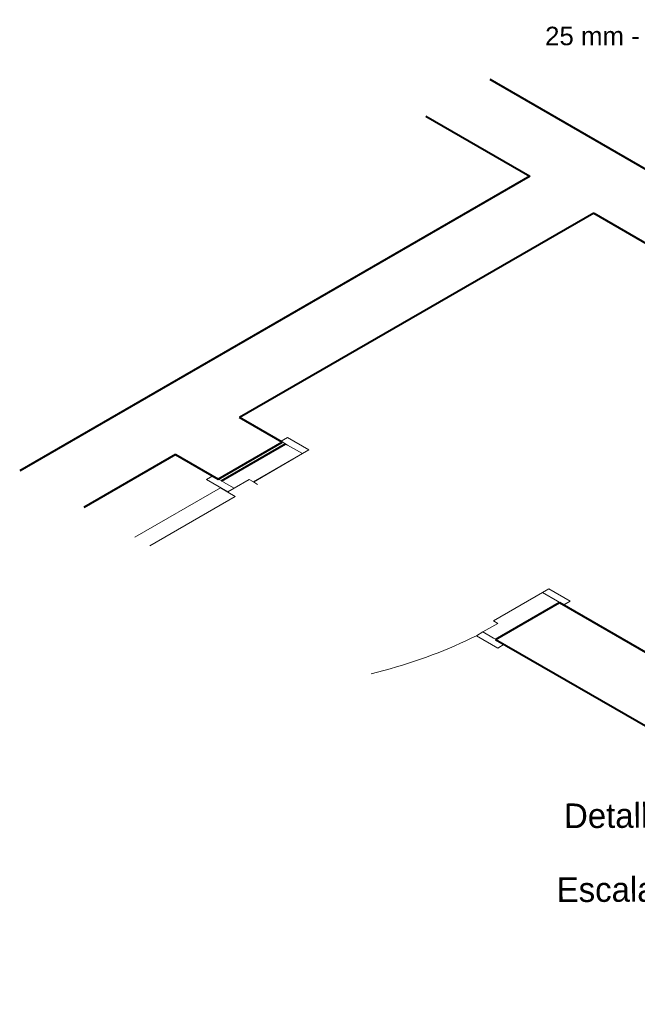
# Model space of a CAD drawing. Header units: millimetres. Extents: x 26 to 1362, y 24 to 358.
# Tile 137 of 256: x 709 to 714, y 257 to 265. Entities that reach past the tile are written whole.
import ezdxf

# ---------------------------------------------------------------- set-up
doc = ezdxf.new("R2010")
doc.units = ezdxf.units.MM
doc.linetypes.add('HIDDEN2', pattern=[4.7625, 3.175, -1.5875])
for name, color, linetype, lineweight in [('MB_ALVENARIA', 7, 'Continuous', 40), ('MB_ESQUADRIA', 7, 'Continuous', 5), ('MB_TEXTO_0', 7, 'Continuous', 13), ('Textos', 7, 'Continuous', 5)]:
    doc.layers.add(name, color=color, linetype=linetype, lineweight=lineweight)
doc.styles.add('arial', font='arial.ttf')
doc.styles.add('AVANT', font='txt')

msp = doc.modelspace()

# ---------------------------------------------------------------- linework, layer by layer
at = {"layer": 'MB_ALVENARIA'}
for p, q in [((712.5858, 264.709), (721.6772, 259.4601)), ((712.0662, 264.409), (712.909, 263.9224)), ((712.909, 263.9224), (708.7686, 261.532)), ((713.4286, 263.6224), (720.2529, 259.6824)), ((710.8998, 261.7624), (710.5534, 261.9624)), ((710.3802, 261.4624), (710.8998, 261.7624)), ((710.0338, 261.6624), (709.2883, 261.232)), ((710.0338, 261.6624), (710.3802, 261.4624)), ((712.6319, 260.1624), (717.7627, 257.2001))]:
    msp.add_line(p, q, dxfattribs=at)
for points in [[(713.4286, 263.6224), (710.5534, 261.9624)], [(710.4063, 261.45), (710.9259, 261.75)], [(712.6319, 260.1624), (713.1515, 260.4624)], [(713.1515, 260.4624), (717.3777, 258.0224)]]:
    msp.add_lwpolyline(points, dxfattribs=at)
at = {"layer": 'MB_ESQUADRIA'}
for p, q in [((711.0642, 261.6702), (710.9429, 261.7402)), ((711.0642, 261.6702), (710.9429, 261.7402)), ((710.6656, 261.4404), (711.0642, 261.6702)), ((710.6656, 261.4404), (711.0642, 261.6702)), ((710.6661, 261.44), (711.0642, 261.6702)), ((710.6314, 261.4601), (710.5102, 261.3901)), ((710.6314, 261.4601), (710.5102, 261.3901)), ((710.6314, 261.4601), (710.6661, 261.4401)), ((710.6314, 261.4601), (710.6661, 261.4401)), ((710.3976, 261.3924), (709.7041, 260.9919)), ((710.5189, 261.3224), (710.3976, 261.3924)), ((710.5103, 261.39), (710.4236, 261.44)), ((710.5103, 261.39), (710.4236, 261.44)), ((710.7003, 261.4203), (710.6656, 261.4403)), ((709.8253, 260.9219), (710.5189, 261.3224)), ((712.6146, 260.3124), (713.0132, 260.5423)), ((712.6146, 260.3124), (713.0132, 260.5423)), ((713.0132, 260.5423), (713.1344, 260.4723)), ((713.0132, 260.5423), (713.1344, 260.4723)), ((712.6492, 260.2924), (712.528, 260.2224)), ((712.6492, 260.2924), (712.528, 260.2224)), ((712.6492, 260.2924), (712.6146, 260.3124)), ((712.6492, 260.2924), (712.6146, 260.3124)), ((712.5279, 260.2224), (712.6146, 260.1724)), ((712.5279, 260.2224), (712.6146, 260.1724))]:
    msp.add_line(p, q, dxfattribs=at)
for points in [[(711.0642, 261.6702), (711.1162, 261.7002), (710.9429, 261.8002), (710.891, 261.7702), (710.9429, 261.7402)], [(711.0642, 261.6702), (711.1162, 261.7002), (710.9429, 261.8002), (710.891, 261.7702), (710.9429, 261.7402)], [(710.4236, 261.4401), (710.3371, 261.49), (710.2851, 261.46), (710.4583, 261.36), (710.5103, 261.39), (710.5102, 261.3901)], [(710.4236, 261.4401), (710.3371, 261.49), (710.2851, 261.46), (710.4583, 261.36), (710.5103, 261.39), (710.5102, 261.3901)], [(713.0132, 260.5423), (713.0651, 260.5723), (713.2384, 260.4723), (713.1864, 260.4423), (713.1344, 260.4723)], [(713.0132, 260.5423), (713.0651, 260.5723), (713.2384, 260.4723), (713.1864, 260.4423), (713.1344, 260.4723)], [(712.6146, 260.1724), (712.7011, 260.1224), (712.6492, 260.0924), (712.476, 260.1924), (712.5279, 260.2224), (712.528, 260.2224)], [(712.6146, 260.1724), (712.7011, 260.1224), (712.6492, 260.0924), (712.476, 260.1924), (712.5279, 260.2224), (712.528, 260.2224)]]:
    msp.add_lwpolyline(points, dxfattribs=at)
at = {"layer": 'MB_ESQUADRIA', "linetype": 'HIDDEN2'}
msp.add_lwpolyline([(711.6229, 259.8841), (711.6744, 259.897), (711.7255, 259.9104), (711.7762, 259.9244), (711.8265, 259.9388), (711.8763, 259.9538), (711.9256, 259.9692), (711.9745, 259.9852), (712.0229, 260.0017), (712.0707, 260.0186), (712.118, 260.0361), (712.1648, 260.054), (712.2111, 260.0724), (712.2567, 260.0913), (712.3018, 260.1106), (712.3463, 260.1304), (712.3901, 260.1506), (712.4334, 260.1713), (712.476, 260.1924), (712.476, 260.1924)], dxfattribs=at)
msp.add_lwpolyline([(711.6229, 259.8841), (711.6744, 259.897), (711.7255, 259.9104), (711.7762, 259.9244), (711.8265, 259.9388), (711.8763, 259.9538), (711.9256, 259.9692), (711.9745, 259.9852), (712.0229, 260.0017), (712.0707, 260.0186), (712.118, 260.0361), (712.1648, 260.054), (712.2111, 260.0724), (712.2567, 260.0913), (712.3018, 260.1106), (712.3463, 260.1304), (712.3901, 260.1506), (712.4334, 260.1713), (712.476, 260.1924), (712.476, 260.1924)], dxfattribs=at)

# ---------------------------------------------------------------- texts
at = {"layer": 'MB_TEXTO_0', "char_height": 0.2, "attachment_point": 9, "rotation": 0.3, "line_spacing_factor": 0.6, "style": 'AVANT'}
for s, insert, width in [('Detalhe H9', (714.5263, 258.6342), 4.202461), ('Escala 1:25', (714.5263, 258.0342), 4.389492)]:
    msp.add_mtext(s, dxfattribs=dict(at, insert=insert, width=width))
at = {"layer": 'Textos', "insert": (714.2263, 264.9836), "char_height": 0.15, "width": 2.389775, "attachment_point": 9, "line_spacing_factor": 0.6, "style": 'arial'}
msp.add_mtext('25 mm - 1/2"', dxfattribs=at)

doc.saveas('drawing.dxf')
